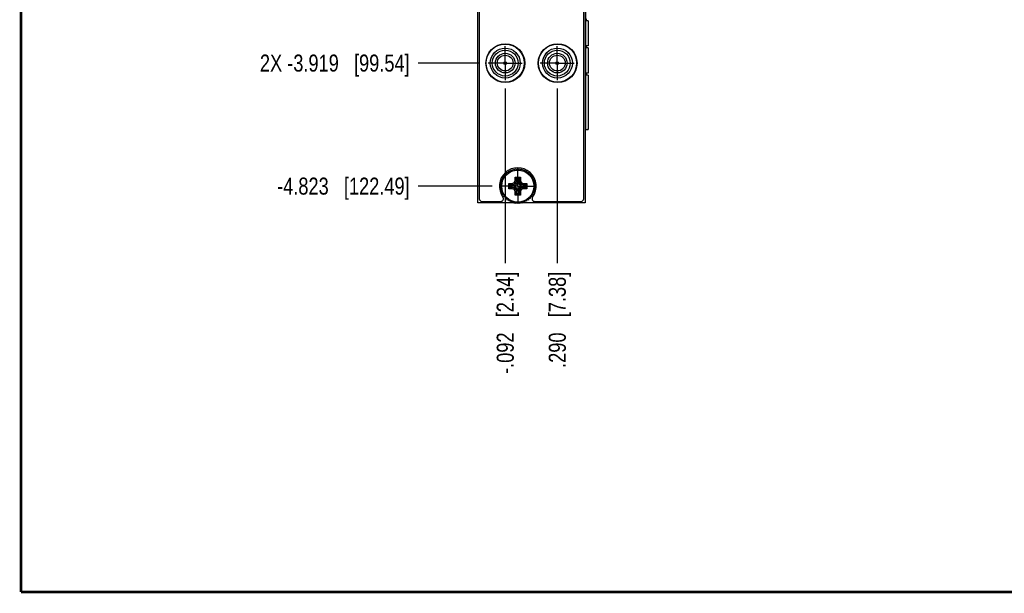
# Model space of a CAD drawing. Header units: inches. Extents: x 0.2 to 16.8, y 0.2 to 10.8.
# Tile 1 of 38: x 0.2 to 7.5, y 0.2 to 4.5. Entities that reach past the tile are written whole.
import ezdxf

# ---------------------------------------------------------------- set-up
doc = ezdxf.new("R2010")
doc.units = ezdxf.units.IN
doc.header["$LTSCALE"] = 0.935
doc.header["$MEASUREMENT"] = 0
doc.linetypes.add('CENTER', pattern=[0.6, 0.375, -0.075, 0.075, -0.075])
doc.layers.get('0').update_dxf_attribs({"linetype": 'CONTINUOUS'})
doc.layers.add('02___PRT_ALL_AXES', color=7, linetype='CONTINUOUS')
doc.layers.add('DIMENSIONS', color=7, linetype='CONTINUOUS')
doc.styles.get("Standard").update_dxf_attribs({"font": 'txt', "width": 0.8})
doc.dimstyles.new('DIMSTYLE_1', dxfattribs={"dimtxt": 0.125, "dimasz": 0.18, "dimexe": 0.18, "dimexo": 0.0625, "dimgap": 0.09, "dimtad": 0, "dimtih": 1, "dimtoh": 1, "dimdec": 3, "dimzin": 4, "dimdsep": 46, "dimtxsty": 'STANDARD', "dimblk": '_FILLED', "dimblk1": '_FILLED', "dimblk2": '_FILLED', "dimcen": 0.09, "dimadec": 0, "dimazin": 0, "dimtp": 0.01, "dimtm": 0.01, "dimtfac": 1, "dimtdec": 3, "dimtofl": 0, "dimtmove": 0, "dimatfit": 3, "dimldrblk": '_FILLED', "dimfxl": 1, "dimtolj": 1, "dimtzin": 4, "dimarcsym": 0})

# ---------------------------------------------------------------- blocks, each defined once
blk = doc.blocks.new('*D12')
at = {"layer": 'DIMENSIONS', "color": 2, "linetype": 'CONTINUOUS'}
blk.add_line((3.6191, 4.1422), (3.1673, 4.1422), dxfattribs=at)
at = {"layer": 'DIMENSIONS', "color": 2, "linetype": 'CONTINUOUS', "insert": (3.1048, 4.2047), "char_height": 0.125, "width": 1.725, "attachment_point": 3, "line_spacing_factor": 0.9}
blk.add_mtext('2X -3.919{\\Ftxt.shx;\\W1.000000;\\H0.125000; }[99.54]', dxfattribs=at)
blk = doc.blocks.new('_FILLED')
at = {"color": 0, "linetype": 'BYBLOCK'}
blk.add_solid([(0, 0), (-1, 0.174), (-1, -0.174)], dxfattribs=at)
blk = doc.blocks.new('*D13')
at = {"layer": 'DIMENSIONS', "color": 2, "linetype": 'CONTINUOUS'}
blk.add_line((3.7112, 3.2387), (3.1673, 3.2387), dxfattribs=at)
at = {"layer": 'DIMENSIONS', "color": 2, "linetype": 'CONTINUOUS', "insert": (3.1048, 3.3012), "char_height": 0.125, "width": 1.525, "attachment_point": 3, "line_spacing_factor": 0.9}
blk.add_mtext('-4.823{\\Ftxt.shx;\\W1.000000;\\H0.125000; }[122.49]', dxfattribs=at)
blk = doc.blocks.new('*D19')
at = {"layer": 'DIMENSIONS', "color": 2, "linetype": 'CONTINUOUS'}
blk.add_line((4.1892, 3.9546), (4.1892, 2.6725), dxfattribs=at)
at = {"layer": 'DIMENSIONS', "color": 2, "linetype": 'CONTINUOUS', "insert": (4.1267, 2.61), "char_height": 0.125, "width": 1.125, "attachment_point": 3, "rotation": 90, "line_spacing_factor": 0.9}
blk.add_mtext('.290{\\Ftxt.shx;\\W1.000000;\\H0.125000; }[7.38]', dxfattribs=at)
blk = doc.blocks.new('*D20')
at = {"layer": 'DIMENSIONS', "color": 2, "linetype": 'CONTINUOUS'}
blk.add_line((3.8067, 3.9546), (3.8067, 2.6725), dxfattribs=at)
at = {"layer": 'DIMENSIONS', "color": 2, "linetype": 'CONTINUOUS', "insert": (3.7442, 2.61), "char_height": 0.125, "width": 1.225, "attachment_point": 3, "rotation": 90, "line_spacing_factor": 0.9}
blk.add_mtext('-.092{\\Ftxt.shx;\\W1.000000;\\H0.125000; }[2.34]', dxfattribs=at)

msp = doc.modelspace()

# ---------------------------------------------------------------- linework, layer by layer
at = {"color": 7, "linetype": 'CONTINUOUS'}
for p, q in [((3.6048, 3.1162), (3.6048, 8.1832)), ((4.3928, 8.1832), (4.3928, 3.1162)), ((3.6158, 8.1532), (3.6158, 3.1462)), ((4.3838, 3.1462), (4.3838, 8.1532)), ((4.4164, 4.4532), (4.4023, 4.4532)), ((4.4164, 4.4532), (4.4164, 4.2682)), ((4.4164, 4.2682), (4.4023, 4.2682)), ((4.4164, 4.2532), (4.4023, 4.2532)), ((4.4164, 4.2532), (4.4164, 4.0682)), ((4.4164, 4.0682), (4.4023, 4.0682)), ((4.4164, 4.0532), (4.4023, 4.0532)), ((4.4164, 4.0532), (4.4164, 3.6586)), ((4.3928, 3.6532), (4.412, 3.6532)), ((3.8078, 3.3297), (3.819, 3.3297)), ((3.8078, 3.3185), (3.8078, 3.3297)), ((3.819, 3.3297), (3.8205, 3.3408)), ((3.8205, 3.3408), (3.8316, 3.3394)), ((3.8316, 3.3394), (3.8345, 3.3502)), ((3.8345, 3.3502), (3.8453, 3.3473)), ((3.8453, 3.3473), (3.8496, 3.3576)), ((3.8496, 3.3576), (3.8599, 3.3534)), ((3.8599, 3.3534), (3.8655, 3.3631)), ((3.8655, 3.3631), (3.8752, 3.3575)), ((3.8752, 3.3575), (3.882, 3.3663)), ((3.882, 3.3663), (3.8909, 3.3595)), ((3.8909, 3.3595), (3.8988, 3.3674)), ((3.8988, 3.3674), (3.9067, 3.3595)), ((3.9067, 3.3595), (3.9156, 3.3663)), ((3.9156, 3.3663), (3.9224, 3.3575)), ((3.9224, 3.3575), (3.9321, 3.3631)), ((3.9321, 3.3631), (3.9377, 3.3534)), ((3.9377, 3.3534), (3.9481, 3.3576)), ((3.9481, 3.3576), (3.9524, 3.3473)), ((3.9524, 3.3473), (3.9632, 3.3502)), ((3.9632, 3.3502), (3.9661, 3.3394)), ((3.9661, 3.3394), (3.9772, 3.3408)), ((3.9772, 3.3408), (3.9787, 3.3297)), ((3.9787, 3.3297), (3.9899, 3.3297)), ((3.9899, 3.3297), (3.9899, 3.3185)), ((3.7712, 3.2555), (3.7801, 3.2623)), ((3.778, 3.2466), (3.7712, 3.2555)), ((3.7745, 3.272), (3.7842, 3.2776)), ((3.7801, 3.2623), (3.7745, 3.272)), ((3.7799, 3.288), (3.7902, 3.2923)), ((3.7842, 3.2776), (3.7799, 3.288)), ((3.7873, 3.3031), (3.7981, 3.306)), ((3.7902, 3.2923), (3.7873, 3.3031)), ((3.7967, 3.3171), (3.8078, 3.3185)), ((3.7981, 3.306), (3.7967, 3.3171)), ((3.8326, 3.2581), (3.8416, 3.2493)), ((3.8588, 3.2586), (3.861, 3.2487)), ((3.8728, 3.2648), (3.8803, 3.2573)), ((3.879, 3.2788), (3.8888, 3.2766)), ((3.8794, 3.305), (3.8883, 3.296)), ((3.8803, 3.2573), (3.8873, 3.2502)), ((3.8873, 3.2502), (3.8909, 3.2583)), ((3.8888, 3.2766), (3.8889, 3.2764)), ((3.8889, 3.2764), (3.8909, 3.2583)), ((3.8892, 3.294), (3.891, 3.2622)), ((3.891, 3.2622), (3.8909, 3.2583)), ((3.891, 3.2622), (3.9067, 3.2622)), ((3.9067, 3.2622), (3.9084, 3.294)), ((3.9067, 3.2622), (3.9068, 3.2583)), ((3.9087, 3.2764), (3.9068, 3.2583)), ((3.9068, 3.2583), (3.9103, 3.2502)), ((3.9087, 3.2764), (3.9088, 3.2766)), ((3.9088, 3.2766), (3.9187, 3.2788)), ((3.9094, 3.296), (3.9182, 3.305)), ((3.9174, 3.2573), (3.9103, 3.2502)), ((3.9249, 3.2648), (3.9174, 3.2573)), ((3.9389, 3.2586), (3.9367, 3.2487)), ((3.9651, 3.2581), (3.9561, 3.2493)), ((3.9899, 3.3185), (4.001, 3.3171)), ((4.001, 3.3171), (3.9995, 3.306)), ((3.9995, 3.306), (4.0103, 3.3031)), ((4.0103, 3.3031), (4.0074, 3.2923)), ((4.0074, 3.2923), (4.0178, 3.288)), ((4.0178, 3.288), (4.0135, 3.2776)), ((4.0135, 3.2776), (4.0232, 3.272)), ((4.0232, 3.272), (4.0176, 3.2623)), ((4.0176, 3.2623), (4.0265, 3.2555)), ((4.0265, 3.2555), (4.0196, 3.2466)), ((3.7701, 3.2387), (3.778, 3.2466)), ((3.778, 3.2308), (3.7701, 3.2387)), ((3.7712, 3.2219), (3.778, 3.2308)), ((3.7801, 3.2151), (3.7712, 3.2219)), ((3.7745, 3.2054), (3.7801, 3.2151)), ((3.7842, 3.1998), (3.7745, 3.2054)), ((3.7799, 3.1894), (3.7842, 3.1998)), ((3.7902, 3.1852), (3.7799, 3.1894)), ((3.7873, 3.1743), (3.7902, 3.1852)), ((3.8326, 3.2193), (3.8416, 3.2282)), ((3.8435, 3.2483), (3.8753, 3.2466)), ((3.8435, 3.2291), (3.8753, 3.2308)), ((3.8588, 3.2189), (3.861, 3.2287)), ((3.8611, 3.2486), (3.861, 3.2487)), ((3.861, 3.2287), (3.8611, 3.2288)), ((3.8611, 3.2486), (3.8792, 3.2466)), ((3.8611, 3.2288), (3.8792, 3.2308)), ((3.8728, 3.2126), (3.8803, 3.2201)), ((3.8753, 3.2466), (3.8792, 3.2466)), ((3.8753, 3.2308), (3.8753, 3.2466)), ((3.8792, 3.2308), (3.8753, 3.2308)), ((3.879, 3.1987), (3.8888, 3.2008)), ((3.8792, 3.2466), (3.8873, 3.2502)), ((3.8873, 3.2272), (3.8792, 3.2308)), ((3.8803, 3.2201), (3.8873, 3.2272)), ((3.8909, 3.2191), (3.8873, 3.2272)), ((3.8889, 3.201), (3.8888, 3.2008)), ((3.8889, 3.201), (3.8909, 3.2191)), ((3.8892, 3.1834), (3.891, 3.2152)), ((3.891, 3.2152), (3.8909, 3.2191)), ((3.9067, 3.2152), (3.891, 3.2152)), ((3.9068, 3.2191), (3.9067, 3.2152)), ((3.9084, 3.1834), (3.9067, 3.2152)), ((3.9103, 3.2272), (3.9068, 3.2191)), ((3.9087, 3.201), (3.9068, 3.2191)), ((3.9088, 3.2008), (3.9087, 3.201)), ((3.9187, 3.1987), (3.9088, 3.2008)), ((3.9103, 3.2502), (3.9184, 3.2466)), ((3.9184, 3.2308), (3.9103, 3.2272)), ((3.9174, 3.2201), (3.9103, 3.2272)), ((3.9249, 3.2126), (3.9174, 3.2201)), ((3.9365, 3.2486), (3.9184, 3.2466)), ((3.9184, 3.2466), (3.9223, 3.2466)), ((3.9223, 3.2308), (3.9184, 3.2308)), ((3.9365, 3.2288), (3.9184, 3.2308)), ((3.9541, 3.2483), (3.9223, 3.2466)), ((3.9223, 3.2466), (3.9223, 3.2308)), ((3.9223, 3.2308), (3.9541, 3.2291)), ((3.9367, 3.2487), (3.9365, 3.2486)), ((3.9365, 3.2288), (3.9367, 3.2287)), ((3.9389, 3.2189), (3.9367, 3.2287)), ((3.9651, 3.2193), (3.9561, 3.2281)), ((4.0178, 3.1894), (4.0074, 3.1852)), ((4.0074, 3.1852), (4.0103, 3.1743)), ((4.0232, 3.2054), (4.0135, 3.1998)), ((4.0135, 3.1998), (4.0178, 3.1894)), ((4.0265, 3.2219), (4.0176, 3.2151)), ((4.0176, 3.2151), (4.0232, 3.2054)), ((4.0196, 3.2466), (4.0276, 3.2387)), ((4.0276, 3.2387), (4.0196, 3.2308)), ((4.0196, 3.2308), (4.0265, 3.2219)), ((3.8644, 3.1162), (3.6048, 3.1162)), ((3.6358, 3.1262), (3.7741, 3.1262)), ((3.7981, 3.1714), (3.7873, 3.1743)), ((3.7967, 3.1603), (3.7981, 3.1714)), ((3.8078, 3.1589), (3.7967, 3.1603)), ((3.8078, 3.1477), (3.8078, 3.1589)), ((3.819, 3.1477), (3.8078, 3.1477)), ((3.8205, 3.1366), (3.819, 3.1477)), ((3.8316, 3.138), (3.8205, 3.1366)), ((3.8345, 3.1272), (3.8316, 3.138)), ((3.8453, 3.1301), (3.8345, 3.1272)), ((3.8496, 3.1198), (3.8453, 3.1301)), ((3.8599, 3.124), (3.8496, 3.1198)), ((3.8655, 3.1144), (3.8599, 3.124)), ((3.8752, 3.12), (3.8655, 3.1144)), ((3.8781, 3.1162), (3.8687, 3.1162)), ((3.882, 3.1111), (3.8752, 3.12)), ((3.8794, 3.1725), (3.8883, 3.1814)), ((3.8909, 3.1179), (3.882, 3.1111)), ((3.8926, 3.1162), (3.8887, 3.1162)), ((3.8988, 3.11), (3.8909, 3.1179)), ((3.9067, 3.1179), (3.8988, 3.11)), ((3.9089, 3.1162), (3.9051, 3.1162)), ((3.9156, 3.1111), (3.9067, 3.1179)), ((3.9182, 3.1725), (3.9093, 3.1814)), ((3.9224, 3.12), (3.9156, 3.1111)), ((3.9289, 3.1162), (3.9196, 3.1162)), ((3.9321, 3.1144), (3.9224, 3.12)), ((3.9377, 3.124), (3.9321, 3.1144)), ((4.3928, 3.1162), (3.9332, 3.1162)), ((3.9481, 3.1198), (3.9377, 3.124)), ((3.9524, 3.1301), (3.9481, 3.1198)), ((3.9632, 3.1272), (3.9524, 3.1301)), ((3.9661, 3.138), (3.9632, 3.1272)), ((3.9772, 3.1366), (3.9661, 3.138)), ((3.9787, 3.1477), (3.9772, 3.1366)), ((3.9899, 3.1477), (3.9787, 3.1477)), ((4.001, 3.1603), (3.9899, 3.1589)), ((3.9899, 3.1589), (3.9899, 3.1477)), ((4.0103, 3.1743), (3.9995, 3.1714)), ((3.9995, 3.1714), (4.001, 3.1603)), ((4.0236, 3.1262), (4.3638, 3.1262))]:
    msp.add_line(p, q, dxfattribs=at)
at = {"color": 9, "linetype": 'CONTINUOUS'}
for p, q in [((4.3962, 7.6512), (4.3962, 3.6532)), ((4.4152, 4.4532), (4.4152, 4.2682)), ((4.4152, 4.2532), (4.4152, 4.0682)), ((4.4152, 4.0532), (4.4152, 3.6549)), ((3.8326, 3.2581), (3.8588, 3.2586)), ((3.8326, 3.2193), (3.8326, 3.2581)), ((3.8588, 3.2586), (3.8728, 3.2648)), ((3.861, 3.2487), (3.8803, 3.2573)), ((3.8728, 3.2648), (3.879, 3.2788)), ((3.879, 3.2788), (3.8794, 3.305)), ((3.8794, 3.305), (3.9182, 3.305)), ((3.8803, 3.2573), (3.8888, 3.2766)), ((3.8882, 3.296), (3.9093, 3.296)), ((3.8889, 3.2764), (3.8892, 3.294)), ((3.9084, 3.294), (3.9087, 3.2764)), ((3.9088, 3.2766), (3.9174, 3.2573)), ((3.9367, 3.2487), (3.9174, 3.2573)), ((3.9182, 3.305), (3.9187, 3.2788)), ((3.9187, 3.2788), (3.9249, 3.2648)), ((3.9249, 3.2648), (3.9389, 3.2586)), ((3.9389, 3.2586), (3.9651, 3.2581)), ((3.9651, 3.2581), (3.9651, 3.2193)), ((3.8588, 3.2189), (3.8326, 3.2193)), ((3.8416, 3.2282), (3.8416, 3.2493)), ((3.8435, 3.2483), (3.8611, 3.2486)), ((3.8611, 3.2288), (3.8435, 3.2291)), ((3.8728, 3.2126), (3.8588, 3.2189)), ((3.8803, 3.2201), (3.861, 3.2287)), ((3.879, 3.1987), (3.8728, 3.2126)), ((3.8794, 3.1725), (3.879, 3.1987)), ((3.8888, 3.2008), (3.8803, 3.2201)), ((3.8892, 3.1834), (3.8889, 3.201)), ((3.9087, 3.201), (3.9084, 3.1834)), ((3.9174, 3.2201), (3.9088, 3.2008)), ((3.9367, 3.2287), (3.9174, 3.2201)), ((3.9187, 3.1987), (3.9182, 3.1725)), ((3.9249, 3.2126), (3.9187, 3.1987)), ((3.9389, 3.2189), (3.9249, 3.2126)), ((3.9365, 3.2486), (3.9541, 3.2483)), ((3.9541, 3.2291), (3.9365, 3.2288)), ((3.9651, 3.2193), (3.9389, 3.2189)), ((3.9561, 3.2493), (3.9561, 3.2281)), ((3.9182, 3.1725), (3.8794, 3.1725)), ((3.9093, 3.1814), (3.8883, 3.1814))]:
    msp.add_line(p, q, dxfattribs=at)
at = {"color": 7, "linetype": 'CONTINUOUS', "const_width": 0.02}
for points in [[(0.25, 10.7586), (0.25, 0.2586)], [(0.25, 0.2586), (16.75, 0.2586)]]:
    msp.add_lwpolyline(points, dxfattribs=at)
at = {"color": 7, "linetype": 'CONTINUOUS'}
for centre, radius in [((3.8078, 4.1417), 0.1425), ((3.8063, 4.1417), 0.14), ((4.1918, 4.1417), 0.1425), ((4.1912, 4.1417), 0.14), ((3.8067, 4.1422), 0.11), ((3.8067, 4.1422), 0.095), ((3.8067, 4.1422), 0.072), ((3.8067, 4.1422), 0.058), ((4.1907, 4.1422), 0.11), ((4.1892, 4.1422), 0.095), ((4.1892, 4.1422), 0.072), ((4.1892, 4.1422), 0.058), ((3.8067, 4.1422), 0.01), ((4.1892, 4.1422), 0.01), ((3.8988, 3.2387), 0.1181)]:
    msp.add_circle(centre, radius, dxfattribs=at)
for centre, radius, start, end in [((3.8988, 3.2382), 0.135, 323.59078, 216.40922), ((3.8993, 3.2382), 0.1232, 131.24852, 131.94321), ((3.8993, 3.2382), 0.1232, 130.54002, 131.24854), ((3.8981, 3.2397), 0.1213, 123.03298, 124.49957), ((3.8991, 3.2382), 0.1231, 115.51658, 116.96118), ((3.8988, 3.2386), 0.1226, 108.03568, 109.44614), ((3.8988, 3.239), 0.1222, 100.54491, 101.99799), ((3.8989, 3.2381), 0.1231, 93.02536, 94.44343), ((3.8988, 3.2391), 0.1221, 85.5488, 86.97768), ((3.8988, 3.2386), 0.1226, 78.01803, 79.4667), ((3.8988, 3.2388), 0.1224, 70.54004, 71.95193), ((3.8988, 3.2387), 0.1225, 63.04488, 64.49646), ((3.8989, 3.2389), 0.1223, 55.50309, 56.95713), ((3.8989, 3.2388), 0.1224, 48.74708, 49.46056), ((3.899, 3.2389), 0.1223, 48.04741, 48.74708), ((3.8989, 3.2387), 0.1226, 168.04392, 169.45415), ((3.8985, 3.2388), 0.1222, 160.53385, 161.98782), ((3.8992, 3.2385), 0.1229, 153.03135, 154.45136), ((3.8987, 3.2387), 0.1224, 146.22839, 146.96301), ((3.8989, 3.2386), 0.1226, 145.53848, 146.22842), ((3.8987, 3.2389), 0.1223, 138.02574, 139.47844), ((3.8986, 3.2385), 0.1228, 40.53815, 41.9849), ((3.8988, 3.2387), 0.1225, 33.74976, 34.44037), ((3.8986, 3.2386), 0.1227, 33.01725, 33.74977), ((3.8992, 3.2389), 0.1221, 25.55463, 26.9839), ((3.8982, 3.2385), 0.1232, 18.02034, 19.4625), ((3.8995, 3.2389), 0.1218, 10.5257, 11.94463), ((3.8989, 3.2387), 0.1226, 175.50487, 176.95579), ((3.8989, 3.2387), 0.1226, 183.04421, 184.49513), ((3.8989, 3.2387), 0.1226, 190.54585, 191.95608), ((3.8985, 3.2386), 0.1222, 198.01218, 199.46615), ((3.8992, 3.2389), 0.1229, 205.54864, 206.96866), ((3.8992, 3.2385), 0.1221, 333.0161, 334.44537), ((3.8982, 3.2389), 0.1232, 340.5375, 341.97966), ((3.8995, 3.2386), 0.1218, 348.05537, 349.4743), ((3.8985, 3.2387), 0.1229, 3.05946, 4.5067), ((3.8985, 3.2388), 0.1229, 355.4933, 356.94054), ((3.6358, 3.1462), 0.02, 180, 270), ((3.7741, 3.1462), 0.02, 270, 36.40922), ((3.8987, 3.2387), 0.1224, 213.03699, 213.77161), ((3.8989, 3.2388), 0.1226, 213.77157, 214.46152), ((3.8987, 3.2385), 0.1223, 220.52156, 221.97425), ((3.8993, 3.2392), 0.1232, 228.05679, 228.75148), ((3.8993, 3.2393), 0.1232, 228.75146, 229.45998), ((3.8981, 3.2377), 0.1213, 235.50043, 236.96702), ((3.8991, 3.2392), 0.1231, 243.03882, 244.48342), ((3.8988, 3.2388), 0.1226, 250.55386, 251.96432), ((3.8988, 3.2384), 0.1222, 258.00201, 259.45509), ((3.8989, 3.2393), 0.1231, 265.55657, 266.97464), ((3.8988, 3.2383), 0.1221, 273.02232, 274.4512), ((3.8988, 3.2388), 0.1226, 280.5333, 281.98197), ((3.8988, 3.2386), 0.1224, 288.04807, 289.45996), ((3.8988, 3.2387), 0.1225, 295.50354, 296.95512), ((3.8989, 3.2385), 0.1223, 303.04287, 304.49692), ((3.8989, 3.2386), 0.1224, 310.53945, 311.25292), ((3.899, 3.2386), 0.1223, 311.25292, 311.95259), ((3.8986, 3.2389), 0.1228, 318.01509, 319.46185), ((3.8988, 3.2387), 0.1225, 325.55963, 326.25024), ((3.8986, 3.2388), 0.1227, 326.25023, 326.98275), ((4.0236, 3.1462), 0.02, 143.59078, 270), ((4.3638, 3.1462), 0.02, 270, 360)]:
    msp.add_arc(centre, radius, start, end, dxfattribs=at)
msp.add_ellipse((3.9539, 3.2583), major_axis=(-0.0001, 0.01), ratio=0.487612, start_param=-3.117853, end_param=-2.698974, dxfattribs=at)
for points, knots in [([(4.4023, 4.4682), (4.4023, 4.4682), (4.4022, 4.4682), (4.4022, 4.4682), (4.4021, 4.4681), (4.4021, 4.4681), (4.402, 4.468), (4.4019, 4.4679), (4.4019, 4.4678), (4.4018, 4.4676), (4.4017, 4.4673), (4.4016, 4.4669), (4.4015, 4.4665), (4.4014, 4.466), (4.4013, 4.4654), (4.4012, 4.4649), (4.4012, 4.4642), (4.4011, 4.4633), (4.401, 4.4621), (4.401, 4.4607), (4.401, 4.4593), (4.4011, 4.4581), (4.4012, 4.4572), (4.4012, 4.4565), (4.4013, 4.456), (4.4014, 4.4554), (4.4015, 4.4549), (4.4016, 4.4545), (4.4017, 4.4541), (4.4018, 4.4538), (4.4019, 4.4536), (4.4019, 4.4535), (4.402, 4.4534), (4.4021, 4.4534), (4.4021, 4.4533), (4.4022, 4.4532), (4.4022, 4.4532), (4.4023, 4.4532), (4.4023, 4.4532)], [0, 0, 0, 0, 0.004135, 0.008575, 0.013565, 0.019273, 0.02581, 0.03324, 0.041602, 0.050916, 0.072405, 0.09766, 0.126526, 0.158788, 0.194178, 0.232388, 0.273076, 0.315872, 0.406189, 0.5, 0.593811, 0.684128, 0.726924, 0.767612, 0.805822, 0.841212, 0.873474, 0.90234, 0.927595, 0.949084, 0.958398, 0.96676, 0.97419, 0.980727, 0.986435, 0.991425, 0.995865, 1, 1, 1, 1]), ([(4.4023, 4.2682), (4.4023, 4.2682), (4.4022, 4.2682), (4.4022, 4.2682), (4.4021, 4.2681), (4.4021, 4.2681), (4.402, 4.268), (4.4019, 4.2679), (4.4019, 4.2678), (4.4018, 4.2676), (4.4017, 4.2673), (4.4016, 4.2669), (4.4015, 4.2665), (4.4014, 4.266), (4.4013, 4.2654), (4.4012, 4.2649), (4.4012, 4.2642), (4.4011, 4.2633), (4.401, 4.2621), (4.401, 4.2607), (4.401, 4.2593), (4.4011, 4.2581), (4.4012, 4.2572), (4.4012, 4.2565), (4.4013, 4.256), (4.4014, 4.2554), (4.4015, 4.2549), (4.4016, 4.2545), (4.4017, 4.2541), (4.4018, 4.2538), (4.4019, 4.2536), (4.4019, 4.2535), (4.402, 4.2534), (4.4021, 4.2534), (4.4021, 4.2533), (4.4022, 4.2532), (4.4022, 4.2532), (4.4023, 4.2532), (4.4023, 4.2532)], [0, 0, 0, 0, 0.004135, 0.008575, 0.013565, 0.019273, 0.02581, 0.03324, 0.041602, 0.050916, 0.072405, 0.09766, 0.126526, 0.158788, 0.194178, 0.232388, 0.273076, 0.315872, 0.406189, 0.5, 0.593811, 0.684128, 0.726924, 0.767612, 0.805822, 0.841212, 0.873474, 0.90234, 0.927595, 0.949084, 0.958398, 0.96676, 0.97419, 0.980727, 0.986435, 0.991425, 0.995865, 1, 1, 1, 1]), ([(4.4023, 4.0682), (4.4023, 4.0682), (4.4022, 4.0682), (4.4022, 4.0682), (4.4021, 4.0681), (4.4021, 4.0681), (4.402, 4.068), (4.4019, 4.0679), (4.4019, 4.0678), (4.4018, 4.0676), (4.4017, 4.0673), (4.4016, 4.0669), (4.4015, 4.0665), (4.4014, 4.066), (4.4013, 4.0654), (4.4012, 4.0649), (4.4012, 4.0642), (4.4011, 4.0633), (4.401, 4.0621), (4.401, 4.0607), (4.401, 4.0593), (4.4011, 4.0581), (4.4012, 4.0572), (4.4012, 4.0565), (4.4013, 4.056), (4.4014, 4.0554), (4.4015, 4.0549), (4.4016, 4.0545), (4.4017, 4.0541), (4.4018, 4.0538), (4.4019, 4.0536), (4.4019, 4.0535), (4.402, 4.0534), (4.4021, 4.0534), (4.4021, 4.0533), (4.4022, 4.0532), (4.4022, 4.0532), (4.4023, 4.0532), (4.4023, 4.0532)], [0, 0, 0, 0, 0.004135, 0.008575, 0.013565, 0.019273, 0.02581, 0.03324, 0.041602, 0.050916, 0.072405, 0.09766, 0.126526, 0.158788, 0.194178, 0.232388, 0.273076, 0.315872, 0.406189, 0.5, 0.593811, 0.684128, 0.726924, 0.767612, 0.805822, 0.841212, 0.873474, 0.90234, 0.927595, 0.949084, 0.958398, 0.96676, 0.97419, 0.980727, 0.986435, 0.991425, 0.995865, 1, 1, 1, 1]), ([(4.412, 3.6532), (4.4121, 3.6532), (4.4124, 3.6532), (4.4128, 3.6533), (4.4132, 3.6534), (4.4136, 3.6536), (4.414, 3.6539), (4.4146, 3.6543), (4.4149, 3.6546), (4.4152, 3.6549)], [0, 0, 0, 0, 0.108127, 0.218087, 0.331601, 0.450233, 0.575353, 0.708122, 1, 1, 1, 1]), ([(4.4152, 3.6549), (4.4153, 3.655), (4.4155, 3.6552), (4.4157, 3.6556), (4.416, 3.656), (4.4162, 3.6567), (4.4164, 3.6575), (4.4164, 3.6582), (4.4164, 3.6586)], [0, 0, 0, 0, 0.11441, 0.229279, 0.346034, 0.466013, 0.720151, 1, 1, 1, 1]), ([(3.8882, 3.296), (3.8883, 3.2959), (3.8884, 3.2958), (3.8886, 3.2956), (3.8887, 3.2955), (3.8888, 3.2954), (3.8889, 3.2952), (3.889, 3.295), (3.8891, 3.2948), (3.8892, 3.2945), (3.8892, 3.2943), (3.8892, 3.2941), (3.8892, 3.294)], [0, 0, 0, 0, 0.143289, 0.213405, 0.281909, 0.34846, 0.412986, 0.537158, 0.656765, 0.7733, 0.887455, 1, 1, 1, 1]), ([(3.9093, 3.296), (3.9093, 3.2959), (3.9091, 3.2957), (3.909, 3.2955), (3.9089, 3.2954), (3.9088, 3.2952), (3.9087, 3.295), (3.9086, 3.2948), (3.9085, 3.2945), (3.9084, 3.2943), (3.9084, 3.2941), (3.9084, 3.294)], [0, 0, 0, 0, 0.141114, 0.274561, 0.339502, 0.403654, 0.529499, 0.651607, 0.770047, 0.885813, 1, 1, 1, 1]), ([(3.8416, 3.2493), (3.8417, 3.2491), (3.842, 3.2489), (3.8425, 3.2486), (3.843, 3.2484), (3.8434, 3.2483), (3.8435, 3.2483)], [0, 0, 0, 0, 0.277988, 0.533408, 0.771757, 1, 1, 1, 1]), ([(3.8435, 3.2291), (3.8434, 3.2291), (3.8433, 3.2291), (3.843, 3.229), (3.8428, 3.229), (3.8425, 3.2288), (3.8423, 3.2287), (3.8422, 3.2286), (3.842, 3.2285), (3.8418, 3.2284), (3.8416, 3.2283), (3.8416, 3.2282)], [0, 0, 0, 0, 0.114186, 0.229951, 0.34839, 0.470487, 0.596314, 0.660458, 0.725405, 0.858885, 1, 1, 1, 1]), ([(3.8883, 3.1814), (3.8884, 3.1816), (3.8887, 3.1819), (3.889, 3.1824), (3.8892, 3.1829), (3.8892, 3.1832), (3.8892, 3.1834)], [0, 0, 0, 0, 0.277988, 0.533408, 0.771757, 1, 1, 1, 1]), ([(3.9084, 3.1834), (3.9084, 3.1833), (3.9084, 3.1832), (3.9085, 3.1829), (3.9086, 3.1827), (3.9087, 3.1824), (3.9088, 3.1822), (3.9089, 3.182), (3.909, 3.1819), (3.9091, 3.1817), (3.9093, 3.1815), (3.9093, 3.1814)], [0, 0, 0, 0, 0.114186, 0.229951, 0.34839, 0.470487, 0.596314, 0.660458, 0.725405, 0.858885, 1, 1, 1, 1]), ([(3.9561, 3.2281), (3.9559, 3.2283), (3.9556, 3.2286), (3.9551, 3.2289), (3.9546, 3.2291), (3.9543, 3.2291), (3.9541, 3.2291)], [0, 0, 0, 0, 0.277988, 0.533408, 0.771757, 1, 1, 1, 1])]:
    msp.add_open_spline(points, degree=3, knots=knots, dxfattribs=at)
at = {"layer": '02___PRT_ALL_AXES', "color": 7, "linetype": 'CENTER'}
for p, q in [((3.8067, 4.1422), (3.8067, 4.2673)), ((4.1892, 4.1422), (4.1892, 4.2673)), ((3.8067, 4.1422), (3.6816, 4.1422)), ((3.8067, 4.1422), (3.9318, 4.1422)), ((3.8067, 4.1422), (3.8067, 4.0171)), ((4.1892, 4.1422), (4.0641, 4.1422)), ((4.1892, 4.1422), (4.3143, 4.1422)), ((4.1892, 4.1422), (4.1892, 4.0171)), ((3.8988, 3.2387), (3.8988, 3.3638)), ((3.8988, 3.2387), (3.7737, 3.2387)), ((3.8988, 3.2387), (4.0239, 3.2387)), ((3.8988, 3.2387), (3.8988, 3.1136))]:
    msp.add_line(p, q, dxfattribs=at)

# ---------------------------------------------------------------- dimensions: what is measured, and where the dimension line sits
at = {"layer": 'DIMENSIONS', "color": 2, "linetype": 'CONTINUOUS'}
for feature_location, offset, dtype, origin, text, picture, middle in [((3.6191, 4.1422), (-0.4518, 0), 0, (3.6816, 8.0612), '2X -<>', '*D12', (1.9923, 4.1422)), ((3.71122316, 3.2387041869), (-0.5439, 0), 0, (3.77372316, 8.0612041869), '-<>', '*D13', (2.09232316, 3.2387041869)), ((3.8067, 3.9546), (0, -1.2821), 1, (3.8988, 4.0171), '-<>', '*D20', (3.9188, 1.824))]:
    dim = msp.add_ordinate_dim(feature_location=feature_location, offset=offset, dtype=dtype, origin=origin, text=text, dimstyle='DIMSTYLE_1', dxfattribs=at)
    dim.commit()
    dim.dimension.update_dxf_attribs({"geometry": picture, "text_midpoint": middle})
dim = msp.add_ordinate_dim(feature_location=(4.1892, 3.9546), offset=(0, -1.2821), dtype=1, origin=(3.8988, 4.0171), dimstyle='DIMSTYLE_1', dxfattribs=at)
dim.commit()
dim.dimension.update_dxf_attribs({"geometry": '*D19', "text_midpoint": (4.3012, 1.824)})

doc.saveas('drawing.dxf')
